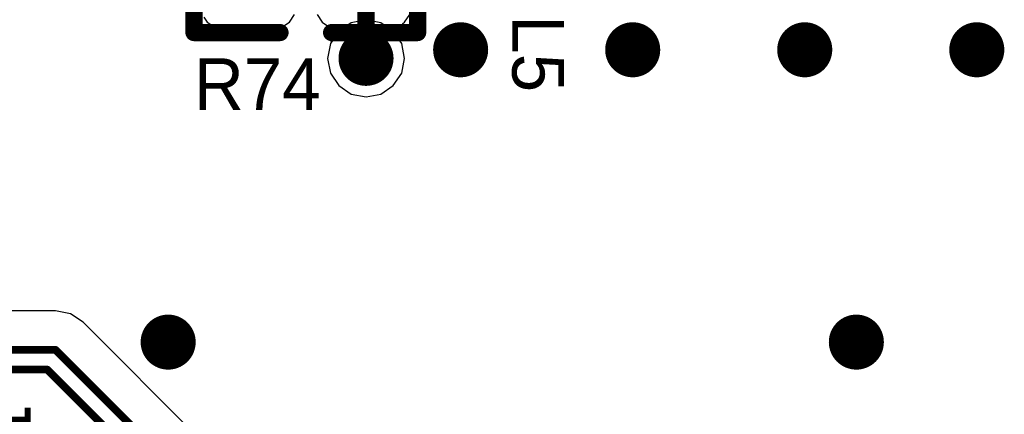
# Model space of a CAD drawing. Header units: millimetres. Extents: x 1.4 to 10.4, y 0 to 10.9.
# Tile 38 of 177: x 4.514 to 5.086, y 2.433 to 2.663. Entities that reach past the tile are written whole.
import ezdxf

# ---------------------------------------------------------------- set-up
doc = ezdxf.new("R2010")
doc.units = ezdxf.units.MM
doc.header["$MEASUREMENT"] = 0
for name, color, linetype in [('BottomLayer', 5, 'Continuous'), ('DrillDrawing', 1, 'Continuous'), ('DrillGuide', 244, 'Continuous'), ('InternalPlane1', 76, 'Continuous'), ('InternalPlane2', 16, 'Continuous'), ('MultiLayer', 9, 'Continuous'), ('TopLayer', 1, 'Continuous'), ('TopOverlay', 2, 'Continuous')]:
    doc.layers.add(name, color=color, linetype=linetype)

msp = doc.modelspace()

# ---------------------------------------------------------------- linework, layer by layer
at = {"layer": 'BottomLayer'}
for p, q in [((4.715, 2.66243), (4.70642, 2.66072)), ((4.72358, 2.66072), (4.715, 2.66243)), ((4.69914, 2.65586), (4.69428, 2.64858)), ((4.70642, 2.66072), (4.69914, 2.65586)), ((4.73086, 2.65586), (4.72358, 2.66072)), ((4.73572, 2.64858), (4.73086, 2.65586)), ((4.69428, 2.64858), (4.69257, 2.64)), ((4.73743, 2.64), (4.73572, 2.64858)), ((4.69257, 2.64), (4.69428, 2.63142)), ((4.73572, 2.63142), (4.73743, 2.64)), ((4.69428, 2.63142), (4.69914, 2.62414)), ((4.73086, 2.62414), (4.73572, 2.63142)), ((4.69914, 2.62414), (4.70642, 2.61928)), ((4.72358, 2.61928), (4.73086, 2.62414)), ((4.70642, 2.61928), (4.715, 2.61757)), ((4.715, 2.61757), (4.72358, 2.61928))]:
    msp.add_line(p, q, dxfattribs=at)
at = {"layer": 'BottomLayer', "const_width": 0.012}
for points in [[(4.764, 2.645, 1), (4.776, 2.645, 1)], [(4.864, 2.645, 1), (4.876, 2.645, 1)], [(4.964, 2.645, 1), (4.976, 2.645, 1)], [(5.064, 2.645, 1), (5.076, 2.645, 1)], [(4.709, 2.64, 1), (4.721, 2.64, 1)], [(4.594, 2.475, 1), (4.606, 2.475, 1)], [(4.994, 2.475, 1), (5.006, 2.475, 1)]]:
    msp.add_lwpolyline(points, format="xyb", close=True, dxfattribs=at)
at = {"layer": 'DrillDrawing', "const_width": 0.006}
for points in [[(4.767, 2.645, 1), (4.773, 2.645, 1)], [(4.867, 2.645, 1), (4.873, 2.645, 1)], [(4.967, 2.645, 1), (4.973, 2.645, 1)], [(5.067, 2.645, 1), (5.073, 2.645, 1)], [(4.712, 2.64, 1), (4.718, 2.64, 1)], [(4.597, 2.475, 1), (4.603, 2.475, 1)], [(4.997, 2.475, 1), (5.003, 2.475, 1)]]:
    msp.add_lwpolyline(points, format="xyb", close=True, dxfattribs=at)
at = {"layer": 'DrillGuide', "const_width": 0.006}
for points in [[(4.767, 2.645, 1), (4.773, 2.645, 1)], [(4.867, 2.645, 1), (4.873, 2.645, 1)], [(4.967, 2.645, 1), (4.973, 2.645, 1)], [(5.067, 2.645, 1), (5.073, 2.645, 1)], [(4.712, 2.64, 1), (4.718, 2.64, 1)], [(4.597, 2.475, 1), (4.603, 2.475, 1)], [(4.997, 2.475, 1), (5.003, 2.475, 1)]]:
    msp.add_lwpolyline(points, format="xyb", close=True, dxfattribs=at)
at = {"layer": 'InternalPlane1', "const_width": 0.016}
msp.add_lwpolyline([(4.707, 2.64, 1), (4.723, 2.64, 1)], format="xyb", close=True, dxfattribs=at)
at = {"layer": 'InternalPlane2', "const_width": 0.016}
for points in [[(4.762, 2.645, 1), (4.778, 2.645, 1)], [(4.862, 2.645, 1), (4.878, 2.645, 1)], [(4.962, 2.645, 1), (4.978, 2.645, 1)], [(5.062, 2.645, 1), (5.078, 2.645, 1)], [(4.592, 2.475, 1), (4.608, 2.475, 1)], [(4.992, 2.475, 1), (5.008, 2.475, 1)]]:
    msp.add_lwpolyline(points, format="xyb", close=True, dxfattribs=at)
at = {"layer": 'MultiLayer', "const_width": 0.012}
for points in [[(4.764, 2.645, 1), (4.776, 2.645, 1)], [(4.864, 2.645, 1), (4.876, 2.645, 1)], [(4.964, 2.645, 1), (4.976, 2.645, 1)], [(5.064, 2.645, 1), (5.076, 2.645, 1)], [(4.709, 2.64, 1), (4.721, 2.64, 1)], [(4.594, 2.475, 1), (4.606, 2.475, 1)], [(4.994, 2.475, 1), (5.006, 2.475, 1)]]:
    msp.add_lwpolyline(points, format="xyb", close=True, dxfattribs=at)
at = {"layer": 'TopLayer'}
for p, q in [((4.62072, 2.66388), (4.6226, 2.66106)), ((4.67047, 2.66106), (4.67347, 2.66554)), ((4.68653, 2.66554), (4.68953, 2.66106)), ((4.7374, 2.66106), (4.7404, 2.66554)), ((4.6226, 2.66106), (4.62708, 2.65807)), ((4.62708, 2.65807), (4.63236, 2.65702)), ((4.63236, 2.65702), (4.66071, 2.65702)), ((4.66071, 2.65702), (4.66599, 2.65807)), ((4.66599, 2.65807), (4.67047, 2.66106)), ((4.68953, 2.66106), (4.6927, 2.65895)), ((4.6927, 2.65895), (4.69465, 2.64914)), ((4.73441, 2.65058), (4.73636, 2.66036)), ((4.73636, 2.66036), (4.7374, 2.66106)), ((4.73442, 2.65053), (4.73441, 2.65058)), ((4.73572, 2.64858), (4.73442, 2.65053)), ((4.69428, 2.64858), (4.69257, 2.64)), ((4.69465, 2.64914), (4.69428, 2.64858)), ((4.73743, 2.64), (4.73572, 2.64858)), ((4.69257, 2.64), (4.69428, 2.63142)), ((4.73572, 2.63142), (4.73743, 2.64)), ((4.69428, 2.63142), (4.69914, 2.62414)), ((4.73086, 2.62414), (4.73572, 2.63142)), ((4.69914, 2.62414), (4.70642, 2.61928)), ((4.72358, 2.61928), (4.73086, 2.62414)), ((4.70642, 2.61928), (4.715, 2.61757)), ((4.715, 2.61757), (4.72358, 2.61928)), ((4.5345, 2.49319), (4.2425, 2.49319)), ((4.54318, 2.49146), (4.5345, 2.49319)), ((4.5345, 2.49319), (4.5345, 2.49319)), ((4.55054, 2.48654), (4.54318, 2.49146)), ((4.8634, 2.17369), (4.55054, 2.48654))]:
    msp.add_line(p, q, dxfattribs=at)
for points, const_width in [([(4.715, 2.64), (4.715, 2.68346)], 0.01), ([(4.2425, 2.4705), (4.5345, 2.4705)], 0.0045), ([(4.5345, 2.4705), (4.854, 2.151)], 0.0045), ([(4.24726, 2.459), (4.52974, 2.459)], 0.0045), ([(4.52974, 2.459), (4.84924, 2.1395)], 0.0045)]:
    msp.add_lwpolyline(points, dxfattribs=dict(at, const_width=const_width))
for points, const_width in [([(4.764, 2.645, 1), (4.776, 2.645, 1)], 0.012), ([(4.864, 2.645, 1), (4.876, 2.645, 1)], 0.012), ([(4.964, 2.645, 1), (4.976, 2.645, 1)], 0.012), ([(5.064, 2.645, 1), (5.076, 2.645, 1)], 0.012), ([(4.709, 2.64, 1), (4.721, 2.64, 1)], 0.012), ([(4.7125, 2.64, 1), (4.7175, 2.64, 1)], 0.005), ([(4.594, 2.475, 1), (4.606, 2.475, 1)], 0.012), ([(4.994, 2.475, 1), (5.006, 2.475, 1)], 0.012), ([(4.53338, 2.4705, 1), (4.53562, 2.4705, 1)], 0.00225), ([(4.53338, 2.4705, 1), (4.53562, 2.4705, 1)], 0.00225), ([(4.52861, 2.459, 1), (4.53086, 2.459, 1)], 0.00225), ([(4.52861, 2.459, 1), (4.53086, 2.459, 1)], 0.00225)]:
    msp.add_lwpolyline(points, format="xyb", close=True, dxfattribs=dict(at, const_width=const_width))
at = {"layer": 'TopOverlay', "const_width": 0.01}
for points in [[(4.615, 2.655), (4.615, 2.715)], [(4.745, 2.655), (4.745, 2.715)], [(4.615, 2.655), (4.665, 2.655)], [(4.695, 2.655), (4.745, 2.655)]]:
    msp.add_lwpolyline(points, dxfattribs=at)
at = {"layer": 'TopOverlay', "const_width": 0.005}
for points in [[(4.6125, 2.655, 1), (4.6175, 2.655, 1)], [(4.6125, 2.655, 1), (4.6175, 2.655, 1)], [(4.6625, 2.655, 1), (4.6675, 2.655, 1)], [(4.6925, 2.655, 1), (4.6975, 2.655, 1)], [(4.7425, 2.655, 1), (4.7475, 2.655, 1)], [(4.7425, 2.655, 1), (4.7475, 2.655, 1)]]:
    msp.add_lwpolyline(points, format="xyb", close=True, dxfattribs=at)

# ---------------------------------------------------------------- texts
at = {"layer": 'TopOverlay'}
for s, rotation, p in [('L5', 270, (4.8, 2.665)), ('R74', 360, (4.615, 2.61)), ('JY', 270, (4.49, 2.445))]:
    msp.add_text(s, height=0.03, rotation=rotation, dxfattribs=at).set_placement(p)

doc.saveas('drawing.dxf')
